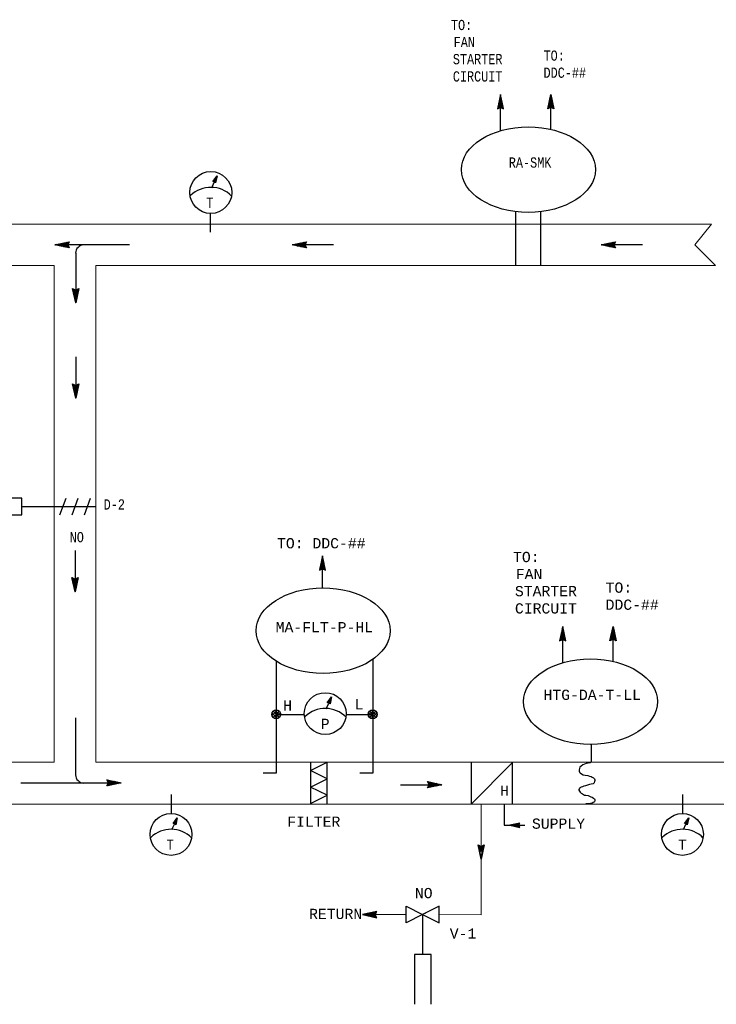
# Model space of a CAD drawing. Header units: inches. Extents: x 2.2 to 32.1, y 0.4 to 19.9.
# Tile 3 of 5: x 9.5 to 16.3, y 8 to 17.6. Entities that reach past the tile are written whole.
import ezdxf
from ezdxf.enums import TextEntityAlignment as Align

# ---------------------------------------------------------------- set-up
doc = ezdxf.new("R2010")
doc.units = ezdxf.units.IN
doc.header["$MEASUREMENT"] = 0
doc.linetypes.add('HIDDEN', pattern=[0.375, 0.25, -0.125])
for name, color, linetype, lineweight in [('M-ANNO-SYMB', 6, 'Continuous', 30), ('M-ANNO-TEXT', 2, 'Continuous', 30), ('M-DIAG-GRPH', 6, 'Continuous', 13)]:
    doc.layers.add(name, color=color, linetype=linetype, lineweight=lineweight)
doc.styles.add('CONTROLTXT', font='monotxt.shx')

msp = doc.modelspace()

# ---------------------------------------------------------------- linework, layer by layer
at = {"layer": 'M-ANNO-SYMB', "linetype": 'Continuous'}
for p, q in [((14.1967, 16.8542), (14.1667, 16.7142)), ((14.1942, 16.8428), (14.2004, 16.8366)), ((14.1952, 16.8474), (14.1976, 16.8498)), ((14.1961, 16.8516), (14.1976, 16.8501)), ((14.2267, 16.7142), (14.1967, 16.8542)), ((14.6582, 16.7142), (14.6882, 16.8542)), ((14.6907, 16.8428), (14.6844, 16.8366)), ((14.6888, 16.8516), (14.6873, 16.8501)), ((14.6897, 16.8474), (14.6873, 16.8498)), ((14.6882, 16.8542), (14.7182, 16.7142)), ((14.1692, 16.7259), (14.2145, 16.7712)), ((14.1693, 16.7155), (14.2163, 16.7624)), ((14.1721, 16.7394), (14.2126, 16.7799)), ((14.1737, 16.7467), (14.1931, 16.7273)), ((14.1749, 16.7529), (14.2107, 16.7887)), ((14.1756, 16.7554), (14.2068, 16.724)), ((14.1774, 16.7642), (14.2265, 16.715)), ((14.1779, 16.7664), (14.2088, 16.7974)), ((14.1793, 16.7729), (14.2236, 16.7285)), ((14.1808, 16.7799), (14.2069, 16.8062)), ((14.1812, 16.7817), (14.2207, 16.742)), ((14.1831, 16.7904), (14.2178, 16.7555)), ((14.1837, 16.7934), (14.2051, 16.8149)), ((14.1849, 16.7991), (14.215, 16.7691)), ((14.1866, 16.8069), (14.2032, 16.8237)), ((14.1868, 16.8078), (14.2121, 16.7826)), ((14.1887, 16.8166), (14.2092, 16.7961)), ((14.1894, 16.8204), (14.2013, 16.8323)), ((14.1906, 16.8253), (14.2062, 16.8096)), ((14.1906, 16.7262), (14.2182, 16.7538)), ((14.1923, 16.8339), (14.1994, 16.8411)), ((14.1923, 16.8341), (14.2033, 16.8231)), ((14.7074, 16.7642), (14.6584, 16.715)), ((14.7055, 16.7729), (14.6613, 16.7285)), ((14.7037, 16.7817), (14.6642, 16.742)), ((14.6943, 16.7262), (14.6667, 16.7538)), ((14.7018, 16.7904), (14.667, 16.7555)), ((14.7155, 16.7155), (14.6685, 16.7624)), ((14.6999, 16.7991), (14.6699, 16.7691)), ((14.7157, 16.7259), (14.6704, 16.7712)), ((14.7128, 16.7394), (14.6723, 16.7799)), ((14.698, 16.8078), (14.6728, 16.7826)), ((14.7099, 16.7529), (14.6742, 16.7887)), ((14.6962, 16.8166), (14.6757, 16.7961)), ((14.7069, 16.7664), (14.676, 16.7974)), ((14.704, 16.7799), (14.6779, 16.8062)), ((14.7093, 16.7554), (14.678, 16.724)), ((14.6943, 16.8253), (14.6787, 16.8096)), ((14.7012, 16.7934), (14.6798, 16.8149)), ((14.6925, 16.8341), (14.6815, 16.8231)), ((14.6983, 16.8069), (14.6817, 16.8237)), ((14.6954, 16.8204), (14.6835, 16.8323)), ((14.6925, 16.8339), (14.6854, 16.8411)), ((14.7112, 16.7467), (14.6918, 16.7273)), ((14.1667, 16.7142), (14.1967, 16.7292)), ((14.1681, 16.7204), (14.1718, 16.7167)), ((14.1699, 16.7292), (14.1788, 16.7203)), ((14.1718, 16.7379), (14.1859, 16.7238)), ((14.1967, 16.7292), (14.2267, 16.7142)), ((14.2017, 16.7267), (14.2201, 16.745)), ((14.2088, 16.7232), (14.222, 16.7363)), ((14.2158, 16.7195), (14.2238, 16.7275)), ((14.223, 16.716), (14.2257, 16.7188)), ((14.6882, 16.7292), (14.6582, 16.7142)), ((14.6619, 16.716), (14.6592, 16.7188)), ((14.669, 16.7195), (14.661, 16.7275)), ((14.676, 16.7232), (14.6629, 16.7363)), ((14.6832, 16.7267), (14.6648, 16.745)), ((14.7182, 16.7142), (14.6882, 16.7292)), ((14.713, 16.7379), (14.6989, 16.7238)), ((14.7149, 16.7292), (14.706, 16.7203)), ((14.7168, 16.7204), (14.713, 16.7167)), ((11.3862, 16.0044), (11.4273, 16.0603)), ((11.4025, 16.0051), (11.3862, 16.0044)), ((11.4179, 16.0167), (11.3865, 16.0047)), ((11.3921, 16.0046), (11.3902, 16.0097)), ((11.4188, 16.021), (11.3905, 16.0101)), ((11.3959, 16.0048), (11.3927, 16.0132)), ((11.4198, 16.0252), (11.3944, 16.0155)), ((11.3998, 16.005), (11.3953, 16.0167)), ((11.417, 16.0125), (11.397, 16.0048)), ((11.4046, 16.0025), (11.3979, 16.0202)), ((11.4207, 16.0295), (11.3984, 16.0209)), ((11.4119, 15.9936), (11.4004, 16.0237)), ((11.4215, 16.0336), (11.4023, 16.0263)), ((11.4128, 15.9925), (11.4025, 16.0051)), ((11.414, 15.9982), (11.403, 16.0272)), ((11.4161, 16.0083), (11.4037, 16.0035)), ((11.4154, 16.0047), (11.4055, 16.0307)), ((11.4152, 16.004), (11.4062, 16.0006)), ((11.4224, 16.0379), (11.4063, 16.0317)), ((11.4168, 16.0113), (11.4081, 16.0342)), ((11.4143, 15.9998), (11.4086, 15.9976)), ((11.4234, 16.0421), (11.4102, 16.0371)), ((11.4182, 16.0178), (11.4107, 16.0377)), ((11.4134, 15.9955), (11.411, 15.9946)), ((11.4273, 16.0603), (11.4128, 15.9925)), ((11.4196, 16.0244), (11.4132, 16.0412)), ((11.4243, 16.0464), (11.4142, 16.0425)), ((11.421, 16.0309), (11.4158, 16.0446)), ((11.4252, 16.0506), (11.4182, 16.0479)), ((11.4224, 16.0374), (11.4184, 16.0481)), ((11.4238, 16.044), (11.4209, 16.0516)), ((11.3585, 15.6955), (11.3585, 15.509)), ((14.3461, 15.1829), (14.3461, 15.7112)), ((14.5891, 15.1829), (14.5891, 15.7078)), ((9.8431, 15.386), (9.9832, 15.416)), ((9.9039, 15.399), (9.8824, 15.3776)), ((9.9174, 15.4018), (9.8911, 15.3757)), ((9.9309, 15.4047), (9.8999, 15.3738)), ((9.9069, 15.3996), (9.9418, 15.3648)), ((9.9444, 15.4077), (9.9087, 15.372)), ((9.9157, 15.4015), (9.9553, 15.3619)), ((9.9579, 15.4106), (9.9174, 15.3701)), ((9.9244, 15.4033), (9.9688, 15.3591)), ((9.9714, 15.4135), (9.9262, 15.3682)), ((9.9332, 15.4052), (9.9823, 15.3562)), ((9.9818, 15.4133), (9.9349, 15.3663)), ((9.9419, 15.4071), (9.9733, 15.3758)), ((9.9507, 15.409), (9.97, 15.3896)), ((9.9594, 15.4108), (9.9735, 15.3967)), ((9.9832, 15.416), (9.9682, 15.386)), ((9.9682, 15.4127), (9.977, 15.4038)), ((9.9769, 15.4146), (9.9807, 15.4108)), ((12.1599, 15.386), (12.3, 15.416)), ((12.2207, 15.399), (12.1992, 15.3776)), ((12.2342, 15.4018), (12.2079, 15.3757)), ((12.2477, 15.4047), (12.2167, 15.3738)), ((12.2237, 15.3996), (12.2586, 15.3648)), ((12.2612, 15.4077), (12.2254, 15.372)), ((12.2324, 15.4015), (12.2721, 15.3619)), ((12.2747, 15.4106), (12.2342, 15.3701)), ((12.2412, 15.4033), (12.2856, 15.3591)), ((12.2882, 15.4135), (12.2429, 15.3682)), ((12.2499, 15.4052), (12.2991, 15.3562)), ((12.2986, 15.4133), (12.2517, 15.3663)), ((12.2587, 15.4071), (12.2901, 15.3758)), ((12.2675, 15.409), (12.2868, 15.3896)), ((12.2762, 15.4108), (12.2903, 15.3967)), ((12.3, 15.416), (12.285, 15.386)), ((12.285, 15.4127), (12.2938, 15.4038)), ((12.2937, 15.4146), (12.2975, 15.4108)), ((15.1782, 15.386), (15.3182, 15.416)), ((15.239, 15.399), (15.2175, 15.3776)), ((15.2525, 15.4018), (15.2262, 15.3757)), ((15.266, 15.4047), (15.235, 15.3738)), ((15.242, 15.3996), (15.2769, 15.3648)), ((15.2795, 15.4077), (15.2437, 15.372)), ((15.2507, 15.4015), (15.2904, 15.3619)), ((15.293, 15.4106), (15.2525, 15.3701)), ((15.2595, 15.4033), (15.3039, 15.3591)), ((15.3065, 15.4135), (15.2612, 15.3682)), ((15.2682, 15.4052), (15.3174, 15.3562)), ((15.3169, 15.4133), (15.27, 15.3663)), ((15.277, 15.4071), (15.3084, 15.3758)), ((15.2857, 15.409), (15.3051, 15.3896)), ((15.2945, 15.4108), (15.3086, 15.3967)), ((15.3182, 15.416), (15.3032, 15.386)), ((15.3032, 15.4127), (15.3121, 15.4038)), ((15.312, 15.4146), (15.3157, 15.4108)), ((10.5711, 15.386), (9.8431, 15.386)), ((9.9832, 15.3559), (9.8431, 15.386)), ((9.8458, 15.3866), (9.8473, 15.3851)), ((9.8499, 15.3875), (9.8475, 15.3851)), ((9.8545, 15.3885), (9.8608, 15.3822)), ((9.8634, 15.3903), (9.8563, 15.3832)), ((9.8633, 15.3903), (9.8743, 15.3793)), ((9.8769, 15.3932), (9.865, 15.3813)), ((9.872, 15.3921), (9.8878, 15.3765)), ((9.8904, 15.3961), (9.8736, 15.3795)), ((9.8808, 15.394), (9.9013, 15.3735)), ((9.8895, 15.3958), (9.9148, 15.3706)), ((9.8983, 15.3977), (9.9283, 15.3677)), ((9.9712, 15.3921), (9.9435, 15.3644)), ((9.9707, 15.381), (9.9523, 15.3626)), ((9.9742, 15.3738), (9.961, 15.3607)), ((9.9682, 15.386), (9.9832, 15.3559)), ((9.9778, 15.3668), (9.9698, 15.3588)), ((9.9813, 15.3597), (9.9785, 15.3569)), ((10.0457, 15.3049), (10.0457, 14.8188)), ((12.3, 15.3559), (12.1599, 15.386)), ((12.565, 15.386), (12.1599, 15.386)), ((12.1626, 15.3866), (12.1641, 15.3851)), ((12.1667, 15.3875), (12.1643, 15.3851)), ((12.1713, 15.3885), (12.1776, 15.3822)), ((12.1802, 15.3903), (12.1731, 15.3832)), ((12.1801, 15.3903), (12.1911, 15.3793)), ((12.1937, 15.3932), (12.1818, 15.3813)), ((12.1888, 15.3921), (12.2046, 15.3765)), ((12.2072, 15.3961), (12.1904, 15.3795)), ((12.1976, 15.394), (12.2181, 15.3735)), ((12.2063, 15.3958), (12.2316, 15.3706)), ((12.2151, 15.3977), (12.2451, 15.3677)), ((12.288, 15.3921), (12.2603, 15.3644)), ((12.2875, 15.381), (12.2691, 15.3626)), ((12.291, 15.3738), (12.2778, 15.3607)), ((12.285, 15.386), (12.3, 15.3559)), ((12.2946, 15.3668), (12.2866, 15.3588)), ((12.2981, 15.3597), (12.2953, 15.3569)), ((15.3182, 15.3559), (15.1782, 15.386)), ((15.5833, 15.386), (15.1782, 15.386)), ((15.1808, 15.3866), (15.1823, 15.3851)), ((15.185, 15.3875), (15.1826, 15.3851)), ((15.1896, 15.3885), (15.1958, 15.3822)), ((15.1985, 15.3903), (15.1913, 15.3832)), ((15.1983, 15.3903), (15.2093, 15.3793)), ((15.212, 15.3932), (15.2001, 15.3813)), ((15.2071, 15.3921), (15.2228, 15.3765)), ((15.2255, 15.3961), (15.2087, 15.3795)), ((15.2158, 15.394), (15.2364, 15.3735)), ((15.2246, 15.3958), (15.2499, 15.3706)), ((15.2333, 15.3977), (15.2634, 15.3677)), ((15.3062, 15.3921), (15.2786, 15.3644)), ((15.3057, 15.381), (15.2874, 15.3626)), ((15.3092, 15.3738), (15.2961, 15.3607)), ((15.3032, 15.386), (15.3182, 15.3559)), ((15.3129, 15.3668), (15.3049, 15.3588)), ((15.3164, 15.3597), (15.3136, 15.3569)), ((10.0157, 14.9588), (10.0457, 14.9438)), ((10.0457, 14.8188), (10.0157, 14.9588)), ((10.0171, 14.9526), (10.0208, 14.9563)), ((10.0182, 14.9471), (10.0634, 14.9018)), ((10.0183, 14.9575), (10.0653, 14.9106)), ((10.0189, 14.9438), (10.0278, 14.9527)), ((10.0208, 14.9351), (10.0349, 14.9492)), ((10.0211, 14.9336), (10.0616, 14.8931)), ((10.0227, 14.9263), (10.0421, 14.9457)), ((10.0239, 14.9201), (10.0597, 14.8843)), ((10.0246, 14.9176), (10.0558, 14.949)), ((10.0264, 14.9088), (10.0754, 14.958)), ((10.0283, 14.9001), (10.0726, 14.9445)), ((10.0302, 14.8913), (10.0697, 14.931)), ((10.0321, 14.8826), (10.0668, 14.9175)), ((10.0396, 14.9468), (10.0672, 14.9192)), ((10.0457, 14.9438), (10.0757, 14.9588)), ((10.0757, 14.9588), (10.0457, 14.8188)), ((10.0507, 14.9463), (10.0691, 14.928)), ((10.0578, 14.9498), (10.0709, 14.9367)), ((10.0648, 14.9535), (10.0728, 14.9455)), ((10.0719, 14.957), (10.0747, 14.9542)), ((10.0269, 14.9066), (10.0578, 14.8756)), ((10.0298, 14.8931), (10.0559, 14.8668)), ((10.0327, 14.8796), (10.0541, 14.8581)), ((10.0339, 14.8739), (10.0639, 14.904)), ((10.0356, 14.8661), (10.0522, 14.8493)), ((10.0358, 14.8652), (10.0611, 14.8905)), ((10.0377, 14.8564), (10.0582, 14.8769)), ((10.0384, 14.8526), (10.0503, 14.8407)), ((10.0396, 14.8477), (10.0552, 14.8634)), ((10.0413, 14.8389), (10.0523, 14.8499)), ((10.0413, 14.8391), (10.0484, 14.8319)), ((10.0432, 14.8302), (10.0494, 14.8364)), ((10.0442, 14.8256), (10.0466, 14.8232)), ((10.0451, 14.8214), (10.0466, 14.8229)), ((10.0457, 14.2922), (10.0457, 13.8871)), ((10.0157, 14.0271), (10.0457, 14.0121)), ((10.0457, 13.8871), (10.0157, 14.0271)), ((10.0171, 14.0209), (10.0208, 14.0246)), ((10.0182, 14.0154), (10.0634, 13.9701)), ((10.0183, 14.0257), (10.0653, 13.9788)), ((10.0189, 14.0121), (10.0278, 14.021)), ((10.0208, 14.0033), (10.0349, 14.0175)), ((10.0211, 14.0018), (10.0616, 13.9613)), ((10.0227, 13.9946), (10.0421, 14.014)), ((10.0239, 13.9883), (10.0597, 13.9526)), ((10.0246, 13.9858), (10.0558, 14.0172)), ((10.0264, 13.9771), (10.0754, 14.0262)), ((10.0269, 13.9748), (10.0578, 13.9438)), ((10.0283, 13.9683), (10.0726, 14.0127)), ((10.0298, 13.9613), (10.0559, 13.9351)), ((10.0302, 13.9596), (10.0697, 13.9992)), ((10.0321, 13.9508), (10.0668, 13.9857)), ((10.0339, 13.9422), (10.0639, 13.9722)), ((10.0358, 13.9335), (10.0611, 13.9587)), ((10.0396, 14.0151), (10.0672, 13.9875)), ((10.0457, 14.0121), (10.0757, 14.0271)), ((10.0757, 14.0271), (10.0457, 13.8871)), ((10.0507, 14.0146), (10.0691, 13.9962)), ((10.0578, 14.0181), (10.0709, 14.005)), ((10.0648, 14.0217), (10.0728, 14.0137)), ((10.0719, 14.0252), (10.0747, 14.0225)), ((10.0327, 13.9478), (10.0541, 13.9263)), ((10.0356, 13.9343), (10.0522, 13.9176)), ((10.0377, 13.9247), (10.0582, 13.9452)), ((10.0384, 13.9208), (10.0503, 13.9089)), ((10.0396, 13.9159), (10.0552, 13.9317)), ((10.0413, 13.9072), (10.0523, 13.9182)), ((10.0413, 13.9073), (10.0484, 13.9002)), ((10.0432, 13.8984), (10.0494, 13.9047)), ((10.0442, 13.8938), (10.0466, 13.8914)), ((10.0451, 13.8897), (10.0466, 13.8912)), ((9.8915, 12.7457), (9.9513, 12.909)), ((10.0113, 12.7457), (10.0711, 12.909)), ((10.1311, 12.7457), (10.1906, 12.909)), ((9.8365, 12.8272), (10.2416, 12.8272)), ((10.0392, 12.3997), (10.0392, 11.9946)), ((12.4567, 12.3448), (12.4267, 12.2048)), ((12.4494, 12.3111), (12.4613, 12.3229)), ((12.4523, 12.3246), (12.4594, 12.3317)), ((12.4523, 12.3247), (12.4633, 12.3137)), ((12.4542, 12.3334), (12.4604, 12.3272)), ((12.4552, 12.3381), (12.4576, 12.3405)), ((12.4561, 12.3422), (12.4576, 12.3407)), ((12.4867, 12.2048), (12.4567, 12.3448)), ((12.4292, 12.2165), (12.4744, 12.2618)), ((12.4293, 12.2062), (12.4763, 12.2531)), ((12.4318, 12.2285), (12.4459, 12.2144)), ((12.4321, 12.23), (12.4726, 12.2706)), ((12.4337, 12.2373), (12.4531, 12.2179)), ((12.4349, 12.2436), (12.4707, 12.2793)), ((12.4356, 12.2461), (12.4668, 12.2147)), ((12.4374, 12.2548), (12.4864, 12.2057)), ((12.4379, 12.2571), (12.4688, 12.2881)), ((12.4393, 12.2636), (12.4836, 12.2192)), ((12.4408, 12.2706), (12.4669, 12.2968)), ((12.4412, 12.2723), (12.4807, 12.2327)), ((12.4431, 12.2811), (12.4778, 12.2462)), ((12.4437, 12.2841), (12.4651, 12.3056)), ((12.4449, 12.2897), (12.4749, 12.2597)), ((12.4466, 12.2976), (12.4632, 12.3143)), ((12.4468, 12.2984), (12.4721, 12.2732)), ((12.4487, 12.3072), (12.4692, 12.2867)), ((12.4506, 12.3159), (12.4662, 12.3002)), ((12.4506, 12.2168), (12.4782, 12.2444)), ((12.4617, 12.2173), (12.4801, 12.2357)), ((12.4688, 12.2138), (12.4819, 12.2269)), ((10.0092, 12.1346), (10.0392, 12.1196)), ((10.0392, 11.9946), (10.0092, 12.1346)), ((10.0106, 12.1284), (10.0143, 12.1321)), ((10.0118, 12.1332), (10.0588, 12.0864)), ((10.0124, 12.1196), (10.0213, 12.1285)), ((10.0199, 12.0846), (10.0689, 12.1337)), ((10.0392, 12.1196), (10.0692, 12.1346)), ((10.0692, 12.1346), (10.0392, 11.9946)), ((10.0583, 12.1292), (10.0663, 12.1212)), ((10.0654, 12.1327), (10.0682, 12.13)), ((12.4267, 12.2048), (12.4567, 12.2198)), ((12.4281, 12.211), (12.4318, 12.2073)), ((12.4299, 12.2198), (12.4388, 12.2109)), ((12.4567, 12.2198), (12.4867, 12.2048)), ((12.4758, 12.2102), (12.4838, 12.2182)), ((12.4829, 12.2067), (12.4857, 12.2094)), ((10.0117, 12.1229), (10.0569, 12.0776)), ((10.0143, 12.1109), (10.0284, 12.125)), ((10.0146, 12.1094), (10.0551, 12.0688)), ((10.0162, 12.1021), (10.0356, 12.1215)), ((10.0174, 12.0959), (10.0532, 12.0601)), ((10.0181, 12.0934), (10.0493, 12.1247)), ((10.0204, 12.0824), (10.0513, 12.0513)), ((10.0218, 12.0758), (10.0661, 12.1202)), ((10.0233, 12.0688), (10.0494, 12.0426)), ((10.0237, 12.0671), (10.0632, 12.1067)), ((10.0256, 12.0583), (10.0603, 12.0932)), ((10.0262, 12.0553), (10.0476, 12.0338)), ((10.0274, 12.0497), (10.0574, 12.0797)), ((10.0291, 12.0418), (10.0457, 12.0251)), ((10.0293, 12.041), (10.0546, 12.0662)), ((10.0312, 12.0322), (10.0517, 12.0527)), ((10.0331, 12.1226), (10.0607, 12.095)), ((10.0331, 12.0235), (10.0487, 12.0392)), ((10.0442, 12.1221), (10.0626, 12.1037)), ((10.0513, 12.1256), (10.0644, 12.1125)), ((10.0319, 12.0283), (10.0438, 12.0165)), ((10.0348, 12.0147), (10.0458, 12.0257)), ((10.0348, 12.0148), (10.0419, 12.0077)), ((10.0367, 12.006), (10.0429, 12.0122)), ((10.0377, 12.0013), (10.0401, 11.999)), ((10.0386, 11.9972), (10.0401, 11.9987)), ((14.8037, 11.6543), (14.7737, 11.5143)), ((14.8022, 11.6476), (14.8046, 11.6499)), ((14.8031, 11.6517), (14.8046, 11.6502)), ((14.8337, 11.5143), (14.8037, 11.6543)), ((15.2652, 11.5143), (15.2952, 11.6543)), ((15.2958, 11.6517), (15.2943, 11.6502)), ((15.2967, 11.6476), (15.2943, 11.6499)), ((15.2952, 11.6543), (15.3252, 11.5143)), ((14.7762, 11.526), (14.8215, 11.5713)), ((14.7763, 11.5157), (14.8234, 11.5626)), ((14.7791, 11.5395), (14.8196, 11.5801)), ((14.782, 11.553), (14.8177, 11.5888)), ((14.7826, 11.5556), (14.8139, 11.5242)), ((14.7845, 11.5643), (14.8335, 11.5152)), ((14.785, 11.5666), (14.8159, 11.5976)), ((14.7864, 11.5731), (14.8306, 11.5287)), ((14.7879, 11.5801), (14.814, 11.6063)), ((14.7882, 11.5818), (14.8277, 11.5422)), ((14.7901, 11.5906), (14.8249, 11.5557)), ((14.7907, 11.5936), (14.8121, 11.6151)), ((14.792, 11.5992), (14.822, 11.5692)), ((14.7936, 11.6071), (14.8102, 11.6238)), ((14.7939, 11.6079), (14.8191, 11.5827)), ((14.7957, 11.6167), (14.8162, 11.5962)), ((14.7965, 11.6206), (14.8084, 11.6324)), ((14.7976, 11.6254), (14.8132, 11.6097)), ((14.7976, 11.5263), (14.8252, 11.5539)), ((14.7994, 11.6341), (14.8065, 11.6412)), ((14.7994, 11.6342), (14.8104, 11.6232)), ((14.8012, 11.6429), (14.8075, 11.6367)), ((15.3145, 11.5643), (15.2654, 11.5152)), ((15.3126, 11.5731), (15.2683, 11.5287)), ((15.3107, 11.5818), (15.2712, 11.5422)), ((15.3013, 11.5263), (15.2737, 11.5539)), ((15.3088, 11.5906), (15.2741, 11.5557)), ((15.3226, 11.5157), (15.2756, 11.5626)), ((15.307, 11.5992), (15.2769, 11.5692)), ((15.3227, 11.526), (15.2774, 11.5713)), ((15.3198, 11.5395), (15.2793, 11.5801)), ((15.3051, 11.6079), (15.2798, 11.5827)), ((15.317, 11.553), (15.2812, 11.5888)), ((15.3032, 11.6167), (15.2827, 11.5962)), ((15.314, 11.5666), (15.2831, 11.5976)), ((15.3111, 11.5801), (15.2849, 11.6063)), ((15.3163, 11.5556), (15.2851, 11.5242)), ((15.3013, 11.6254), (15.2857, 11.6097)), ((15.3082, 11.5936), (15.2868, 11.6151)), ((15.2996, 11.6342), (15.2886, 11.6232)), ((15.3053, 11.6071), (15.2887, 11.6238)), ((15.3025, 11.6206), (15.2906, 11.6324)), ((15.2977, 11.6429), (15.2914, 11.6367)), ((15.2996, 11.6341), (15.2924, 11.6412)), ((14.7737, 11.5143), (14.8037, 11.5293)), ((14.7751, 11.5205), (14.7788, 11.5168)), ((14.777, 11.5293), (14.7859, 11.5204)), ((14.7788, 11.538), (14.793, 11.5239)), ((14.7807, 11.5468), (14.8001, 11.5274)), ((14.8037, 11.5293), (14.8337, 11.5143)), ((14.8087, 11.5268), (14.8271, 11.5452)), ((14.8159, 11.5233), (14.829, 11.5364)), ((14.8229, 11.5197), (14.8309, 11.5277)), ((14.83, 11.5162), (14.8327, 11.5189)), ((15.2952, 11.5293), (15.2652, 11.5143)), ((15.2689, 11.5162), (15.2662, 11.5189)), ((15.2761, 11.5197), (15.2681, 11.5277)), ((15.2831, 11.5233), (15.2699, 11.5364)), ((15.2902, 11.5268), (15.2718, 11.5452)), ((15.3252, 11.5143), (15.2952, 11.5293)), ((15.3182, 11.5468), (15.2988, 11.5274)), ((15.3201, 11.538), (15.306, 11.5239)), ((15.322, 11.5293), (15.3131, 11.5204)), ((15.3238, 11.5205), (15.3201, 11.5168)), ((12.5042, 10.9109), (12.5452, 10.9668)), ((12.5204, 10.9116), (12.5042, 10.9109)), ((12.5359, 10.9232), (12.5045, 10.9112)), ((12.5101, 10.9111), (12.5081, 10.9162)), ((12.5368, 10.9274), (12.5084, 10.9166)), ((12.5139, 10.9113), (12.5107, 10.9197)), ((12.5377, 10.9317), (12.5124, 10.922)), ((12.5177, 10.9114), (12.5132, 10.9232)), ((12.535, 10.919), (12.5149, 10.9113)), ((12.5225, 10.909), (12.5158, 10.9267)), ((12.5386, 10.9359), (12.5163, 10.9274)), ((12.5298, 10.9001), (12.5183, 10.9301)), ((12.5395, 10.9401), (12.5203, 10.9328)), ((12.5307, 10.899), (12.5204, 10.9116)), ((12.5319, 10.9047), (12.5209, 10.9336)), ((12.5341, 10.9147), (12.5217, 10.91)), ((12.5333, 10.9112), (12.5235, 10.9371)), ((12.5332, 10.9105), (12.5241, 10.907)), ((12.5404, 10.9444), (12.5242, 10.9382)), ((12.5348, 10.9177), (12.526, 10.9406)), ((12.5322, 10.9062), (12.5266, 10.9041)), ((12.5413, 10.9486), (12.5282, 10.9436)), ((12.5361, 10.9243), (12.5286, 10.9441)), ((12.5313, 10.902), (12.5289, 10.9011)), ((12.5452, 10.9668), (12.5307, 10.899)), ((12.5375, 10.9308), (12.5312, 10.9476)), ((12.5422, 10.9528), (12.5322, 10.949)), ((12.5389, 10.9374), (12.5337, 10.9511)), ((12.5432, 10.957), (12.5361, 10.9544)), ((12.5403, 10.9439), (12.5363, 10.9546)), ((12.5417, 10.9505), (12.5388, 10.9581)), ((11.9632, 10.8105), (11.9914, 10.8384)), ((11.9635, 10.7833), (12.0189, 10.8384)), ((11.9635, 10.8105), (12.0186, 10.7555)), ((11.9635, 10.7833), (11.991, 10.7555)), ((11.9742, 10.7662), (12.0357, 10.828)), ((11.9742, 10.8277), (12.0357, 10.7662)), ((11.991, 10.8384), (12.0461, 10.783)), ((11.991, 10.7555), (12.0461, 10.8109)), ((12.0182, 10.8384), (12.0464, 10.8105)), ((12.0182, 10.7555), (12.0461, 10.7833)), ((12.9058, 10.8105), (12.934, 10.8384)), ((12.9062, 10.7833), (12.9615, 10.8384)), ((12.9062, 10.8105), (12.9612, 10.7555)), ((12.9062, 10.7833), (12.9337, 10.7555)), ((12.9168, 10.7662), (12.9784, 10.828)), ((12.9168, 10.8277), (12.9784, 10.7662)), ((12.9337, 10.8384), (12.9887, 10.783)), ((12.9337, 10.7555), (12.9887, 10.8109)), ((12.9609, 10.8384), (12.989, 10.8105)), ((12.9609, 10.7555), (12.9887, 10.7833)), ((10.0447, 10.7623), (10.0447, 10.2068)), ((15.0808, 10.5033), (15.0808, 10.3283)), ((12.5029, 9.9247), (12.5029, 10.3298)), ((13.9083, 10.3248), (13.9083, 9.9197)), ((9.5083, 10.1272), (10.4913, 10.1272)), ((10.3663, 10.1272), (10.3513, 10.1572)), ((10.3513, 10.1572), (10.4913, 10.1272)), ((10.3513, 10.0972), (10.3663, 10.1272)), ((10.4913, 10.1272), (10.3513, 10.0972)), ((10.4013, 10.108), (10.3521, 10.157)), ((10.3526, 10.0998), (10.3995, 10.1469)), ((10.3531, 10.1535), (10.3559, 10.1562)), ((10.3566, 10.1464), (10.3646, 10.1544)), ((10.3663, 10.1005), (10.3574, 10.1093)), ((10.3603, 10.1393), (10.3734, 10.1525)), ((10.375, 10.1023), (10.3609, 10.1165)), ((10.3925, 10.1061), (10.3611, 10.1373)), ((10.363, 10.0997), (10.4083, 10.145)), ((10.3633, 10.1211), (10.3909, 10.1487)), ((10.3638, 10.1322), (10.3822, 10.1506)), ((10.3838, 10.1042), (10.3644, 10.1236)), ((10.41, 10.1098), (10.3656, 10.1541)), ((10.3765, 10.1026), (10.417, 10.1431)), ((10.4188, 10.1117), (10.3791, 10.1512)), ((10.39, 10.1055), (10.4258, 10.1412)), ((10.4275, 10.1136), (10.3927, 10.1484)), ((10.4035, 10.1085), (10.4345, 10.1393)), ((10.4362, 10.1155), (10.4062, 10.1455)), ((10.417, 10.1113), (10.4433, 10.1375)), ((10.4449, 10.1173), (10.4197, 10.1426)), ((10.4305, 10.1142), (10.452, 10.1356)), ((10.4537, 10.1192), (10.4332, 10.1397)), ((10.444, 10.1171), (10.4608, 10.1337)), ((10.4624, 10.1211), (10.4467, 10.1367)), ((10.4575, 10.12), (10.4694, 10.1318)), ((10.4712, 10.1228), (10.4602, 10.1338)), ((10.471, 10.1228), (10.4782, 10.13)), ((10.4799, 10.1247), (10.4737, 10.131)), ((10.4846, 10.1257), (10.4869, 10.1281)), ((10.4887, 10.1266), (10.4872, 10.1281)), ((13.2188, 10.1095), (13.6239, 10.1095)), ((13.4839, 10.1395), (13.6239, 10.1095)), ((13.4989, 10.1095), (13.4839, 10.1395)), ((13.6239, 10.1095), (13.4839, 10.0795)), ((13.4839, 10.0795), (13.4989, 10.1095)), ((13.5339, 10.0902), (13.4848, 10.1392)), ((13.4853, 10.0821), (13.5321, 10.1291)), ((13.4858, 10.1357), (13.4885, 10.1385)), ((13.4893, 10.1286), (13.4973, 10.1366)), ((13.4929, 10.1216), (13.506, 10.1347)), ((13.5251, 10.0883), (13.4938, 10.1196)), ((13.4956, 10.082), (13.5409, 10.1272)), ((13.4959, 10.1033), (13.5235, 10.131)), ((13.4964, 10.1145), (13.5148, 10.1328)), ((13.5164, 10.0865), (13.497, 10.1058)), ((13.5426, 10.0921), (13.4983, 10.1363)), ((13.5091, 10.0848), (13.5496, 10.1253)), ((13.5514, 10.094), (13.5118, 10.1335)), ((13.5226, 10.0877), (13.5584, 10.1235)), ((13.5602, 10.0958), (13.5253, 10.1306)), ((13.5361, 10.0907), (13.5672, 10.1216)), ((13.5688, 10.0977), (13.5388, 10.1277)), ((13.5496, 10.0936), (13.5759, 10.1197)), ((13.5775, 10.0996), (13.5523, 10.1248)), ((13.5632, 10.0965), (13.5847, 10.1178)), ((13.5863, 10.1015), (13.5658, 10.122)), ((13.5767, 10.0993), (13.5934, 10.116)), ((13.595, 10.1033), (13.5793, 10.119)), ((13.5902, 10.1022), (13.602, 10.1141)), ((13.6038, 10.1051), (13.5928, 10.1161)), ((13.6037, 10.1051), (13.6108, 10.1122)), ((13.6125, 10.107), (13.6063, 10.1132)), ((13.6172, 10.108), (13.6195, 10.1103)), ((13.6213, 10.1088), (13.6198, 10.1103)), ((10.3575, 10.0986), (10.3538, 10.1023)), ((10.9788, 10.0146), (10.9788, 9.8266)), ((13.4901, 10.0808), (13.4864, 10.0846)), ((13.4989, 10.0827), (13.49, 10.0916)), ((13.5076, 10.0846), (13.4935, 10.0987)), ((15.9752, 10.0146), (15.9752, 9.8266)), ((10.9975, 9.7301), (11.0385, 9.7861)), ((11.0137, 9.7308), (10.9975, 9.7301)), ((11.0292, 9.7425), (10.9977, 9.7305)), ((11.0033, 9.7304), (11.0014, 9.7355)), ((11.0301, 9.7467), (11.0017, 9.7359)), ((11.0072, 9.7306), (11.004, 9.739)), ((11.031, 9.751), (11.0056, 9.7413)), ((11.011, 9.7307), (11.0065, 9.7425)), ((11.0282, 9.7382), (11.0082, 9.7306)), ((11.0158, 9.7283), (11.0091, 9.746)), ((11.0319, 9.7552), (11.0096, 9.7467)), ((11.0231, 9.7194), (11.0116, 9.7494)), ((11.0328, 9.7594), (11.0135, 9.7521)), ((11.024, 9.7182), (11.0137, 9.7308)), ((11.0252, 9.7239), (11.0142, 9.7529)), ((11.0273, 9.734), (11.0149, 9.7293)), ((11.0266, 9.7305), (11.0168, 9.7564)), ((11.0264, 9.7298), (11.0174, 9.7263)), ((11.0337, 9.7636), (11.0175, 9.7575)), ((11.028, 9.737), (11.0193, 9.7599)), ((11.0255, 9.7255), (11.0198, 9.7234)), ((11.0346, 9.7679), (11.0214, 9.7629)), ((11.0294, 9.7436), (11.0219, 9.7634)), ((11.0246, 9.7213), (11.0222, 9.7204)), ((11.0385, 9.7861), (11.024, 9.7182)), ((11.0308, 9.7501), (11.0244, 9.7669)), ((11.0355, 9.7721), (11.0254, 9.7682)), ((11.0322, 9.7566), (11.027, 9.7704)), ((11.0364, 9.7763), (11.0294, 9.7736)), ((11.0336, 9.7632), (11.0296, 9.7739)), ((11.035, 9.7697), (11.0321, 9.7773)), ((15.9939, 9.7301), (16.0349, 9.7861)), ((16.0101, 9.7308), (15.9939, 9.7301)), ((16.0256, 9.7425), (15.9942, 9.7305)), ((15.9997, 9.7304), (15.9978, 9.7355)), ((16.0265, 9.7467), (15.9981, 9.7359)), ((16.0036, 9.7306), (16.0004, 9.739)), ((16.0274, 9.751), (16.0021, 9.7413)), ((16.0074, 9.7307), (16.0029, 9.7425)), ((16.0247, 9.7382), (16.0046, 9.7306)), ((16.0122, 9.7283), (16.0055, 9.746)), ((16.0283, 9.7552), (16.006, 9.7467)), ((16.0195, 9.7194), (16.008, 9.7494)), ((16.0292, 9.7594), (16.01, 9.7521)), ((16.0204, 9.7182), (16.0101, 9.7308)), ((16.0216, 9.7239), (16.0106, 9.7529)), ((16.0237, 9.734), (16.0113, 9.7293)), ((16.023, 9.7305), (16.0132, 9.7564)), ((16.0228, 9.7298), (16.0138, 9.7263)), ((16.0301, 9.7636), (16.0139, 9.7575)), ((16.0244, 9.737), (16.0157, 9.7599)), ((16.0219, 9.7255), (16.0163, 9.7234)), ((16.031, 9.7679), (16.0179, 9.7629)), ((16.0258, 9.7436), (16.0183, 9.7634)), ((16.021, 9.7213), (16.0186, 9.7204)), ((16.0349, 9.7861), (16.0204, 9.7182)), ((16.0272, 9.7501), (16.0209, 9.7669)), ((16.0319, 9.7721), (16.0219, 9.7682)), ((16.0286, 9.7566), (16.0234, 9.7704)), ((16.0329, 9.7763), (16.0258, 9.7736)), ((16.03, 9.7632), (16.026, 9.7739)), ((16.0314, 9.7697), (16.0285, 9.7773)), ((13.9763, 9.5201), (14.0063, 9.5051)), ((14.0063, 9.3801), (13.9763, 9.5201)), ((13.9777, 9.5138), (13.9815, 9.5176)), ((13.9788, 9.5083), (14.0241, 9.4631)), ((13.979, 9.5187), (14.026, 9.4718)), ((13.9796, 9.5051), (13.9885, 9.514)), ((13.9815, 9.4963), (13.9956, 9.5105)), ((13.9817, 9.4948), (14.0222, 9.4543)), ((13.9833, 9.4876), (14.0027, 9.507)), ((13.9852, 9.4788), (14.0165, 9.5102)), ((13.9871, 9.4701), (14.0361, 9.5192)), ((13.989, 9.4613), (14.0332, 9.5057)), ((13.9908, 9.4526), (14.0303, 9.4922)), ((14.0002, 9.5081), (14.0278, 9.4805)), ((14.0063, 9.5051), (14.0364, 9.5201)), ((14.0364, 9.5201), (14.0063, 9.3801)), ((14.0113, 9.5076), (14.0297, 9.4892)), ((14.0185, 9.5111), (14.0316, 9.498)), ((14.0255, 9.5147), (14.0335, 9.5067)), ((14.0326, 9.5182), (14.0354, 9.5155)), ((12.987, 8.8698), (12.8469, 8.8398)), ((12.8933, 8.8299), (12.9186, 8.8551)), ((12.9021, 8.828), (12.9321, 8.858)), ((12.9107, 8.8261), (12.9456, 8.8609)), ((12.9195, 8.8243), (12.9591, 8.8638)), ((12.9617, 8.8151), (12.9212, 8.8556)), ((12.9282, 8.8224), (12.9726, 8.8666)), ((12.9752, 8.8123), (12.93, 8.8575)), ((12.937, 8.8205), (12.9861, 8.8695)), ((12.9856, 8.8124), (12.9387, 8.8594)), ((12.975, 8.8336), (12.9473, 8.8613)), ((12.9745, 8.8448), (12.9561, 8.8631)), ((12.978, 8.8519), (12.9649, 8.865)), ((12.972, 8.8398), (12.987, 8.8698)), ((12.9816, 8.8589), (12.9736, 8.8669)), ((12.9851, 8.866), (12.9824, 8.8688)), ((12.8469, 8.8398), (12.987, 8.8097)), ((12.8496, 8.8391), (12.8511, 8.8406)), ((12.8537, 8.8383), (12.8513, 8.8406)), ((12.8583, 8.8373), (12.8646, 8.8435)), ((12.8672, 8.8354), (12.8601, 8.8425)), ((12.8671, 8.8354), (12.8781, 8.8464)), ((12.8807, 8.8325), (12.8688, 8.8444)), ((12.8758, 8.8336), (12.8916, 8.8493)), ((12.8942, 8.8296), (12.8775, 8.8463)), ((12.8846, 8.8318), (12.9051, 8.8523)), ((12.9077, 8.8268), (12.8862, 8.8481)), ((12.9212, 8.8239), (12.895, 8.85)), ((12.9347, 8.821), (12.9037, 8.8519)), ((12.9482, 8.818), (12.9125, 8.8538)), ((12.9457, 8.8186), (12.9771, 8.8499)), ((12.9545, 8.8168), (12.9739, 8.8361)), ((12.9632, 8.8149), (12.9774, 8.829)), ((12.987, 8.8097), (12.972, 8.8398)), ((12.972, 8.813), (12.9809, 8.8219)), ((12.9807, 8.8111), (12.9845, 8.8149))]:
    msp.add_line(p, q, dxfattribs=at)
at = {"layer": 'M-ANNO-SYMB'}
for p, q in [((14.1967, 16.5016), (14.1967, 16.7884)), ((14.6882, 16.515), (14.6882, 16.7884)), ((11.3753, 15.9446), (11.3997, 15.999)), ((12.4567, 12.0327), (12.4567, 12.279)), ((14.8037, 11.3017), (14.8037, 11.5885)), ((15.2952, 11.3151), (15.2952, 11.5885)), ((12.4933, 10.851), (12.5177, 10.9054)), ((10.9865, 9.6703), (11.011, 9.7247)), ((14.3841, 9.734), (14.2867, 9.7131)), ((14.3129, 9.7076), (14.3271, 9.7218)), ((14.319, 9.7062), (14.3365, 9.7238)), ((14.3384, 9.7021), (14.3201, 9.7202)), ((14.3251, 9.7049), (14.3459, 9.7258)), ((14.3477, 9.7001), (14.3262, 9.7215)), ((14.3311, 9.7036), (14.3553, 9.7278)), ((14.3571, 9.698), (14.3323, 9.7229)), ((14.3371, 9.7023), (14.3647, 9.7298)), ((14.3665, 9.696), (14.3384, 9.7242)), ((14.3432, 9.701), (14.3741, 9.7318)), ((14.3759, 9.694), (14.3444, 9.7255)), ((14.3493, 9.6997), (14.3835, 9.7338)), ((14.3831, 9.6941), (14.3505, 9.7268)), ((14.3554, 9.6984), (14.3772, 9.7202)), ((14.3757, 9.7089), (14.3565, 9.7281)), ((14.3754, 9.7166), (14.3626, 9.7294)), ((14.3778, 9.7215), (14.3687, 9.7307)), ((14.3737, 9.7131), (14.3841, 9.734)), ((14.3803, 9.7264), (14.3748, 9.732)), ((14.3828, 9.7314), (14.3809, 9.7333)), ((15.983, 9.6703), (16.0074, 9.7247)), ((14.2867, 9.7131), (14.3841, 9.6923)), ((14.2885, 9.7127), (14.2896, 9.7137)), ((14.2914, 9.7121), (14.2898, 9.7137)), ((14.2946, 9.7114), (14.299, 9.7157)), ((14.3008, 9.7101), (14.2958, 9.715)), ((14.3007, 9.7101), (14.3084, 9.7177)), ((14.3102, 9.7081), (14.3019, 9.7163)), ((14.3068, 9.7089), (14.3178, 9.7197)), ((14.3196, 9.7061), (14.3079, 9.7176)), ((14.329, 9.7041), (14.314, 9.7189)), ((14.3615, 9.6971), (14.375, 9.7106)), ((14.3676, 9.6958), (14.3774, 9.7056)), ((14.3841, 9.6923), (14.3737, 9.7131)), ((14.3737, 9.6945), (14.3798, 9.7007)), ((14.3797, 9.6932), (14.3823, 9.6958))]:
    msp.add_line(p, q, dxfattribs=at)
at = {"layer": 'M-ANNO-SYMB', "color": 6, "linetype": 'Continuous'}
for p, q in [((9.5197, 12.8273), (9.8366, 12.8273)), ((12.0046, 10.7969), (12.2791, 10.7969)), ((12.6884, 10.7969), (12.9473, 10.7969)), ((13.4364, 8.449), (13.4364, 8.8405))]:
    msp.add_line(p, q, dxfattribs=at)
at = {"layer": 'M-ANNO-SYMB', "linetype": 'Continuous', "flags": 128}
for points in [[(9.0336, 12.7463), (9.5197, 12.7463), (9.5197, 12.9084), (9.0336, 12.9084)], [(12.3409, 10.3298), (12.3409, 9.9247), (12.5029, 10.0057), (12.3409, 10.0867), (12.5029, 10.1677), (12.3409, 10.2488), (12.5029, 10.3298)], [(14.3134, 9.9197), (14.3134, 10.3248), (13.9083, 9.9197)], [(15.0808, 10.3283), (15.0726, 10.3233), (15.0581, 10.3218), (15.0483, 10.3203), (15.0321, 10.3153), (15.0158, 10.3105), (14.9998, 10.3023), (14.9833, 10.2895), (14.972, 10.2798), (14.9673, 10.2668), (14.9638, 10.2555), (14.9638, 10.2423), (14.9688, 10.2327), (14.9753, 10.2247), (14.9868, 10.215), (15.0028, 10.2067), (15.0238, 10.2017), (15.0483, 10.1987), (15.0643, 10.1937), (15.0823, 10.189), (15.0921, 10.1827), (15.1048, 10.1777), (15.1131, 10.1662), (15.1163, 10.1582), (15.1163, 10.1502), (15.1148, 10.1402), (15.1098, 10.1275), (15.1003, 10.1192), (15.0823, 10.1162), (15.0643, 10.1097), (15.0448, 10.1032), (15.0273, 10.0997), (15.0093, 10.0935), (14.9963, 10.0885), (14.9833, 10.0837), (14.972, 10.0772), (14.9688, 10.0707), (14.9623, 10.0627), (14.9623, 10.0562), (14.9608, 10.0547), (14.9673, 10.0464), (14.9753, 10.0367), (14.9833, 10.0269), (14.9963, 10.0207), (15.0158, 10.0074), (15.0288, 10.0074), (15.0516, 10.0042), (15.0773, 9.9912), (15.0903, 9.9864), (15.1048, 9.9782), (15.1148, 9.9702), (15.1163, 9.9637), (15.1178, 9.9542), (15.1131, 9.9427), (15.1018, 9.9347), (15.0888, 9.9264), (15.0743, 9.9249), (15.0613, 9.9232), (15.0516, 9.9232), (15.0433, 9.9232), (15.0368, 9.9232), (15.0288, 9.9232)], [(13.4349, 8.8398), (13.597, 8.7587), (13.597, 8.9208), (13.4349, 8.8398), (13.2729, 8.7587), (13.2729, 8.9208), (13.4349, 8.8398)], [(13.5175, 7.9629), (13.5175, 8.449), (13.3554, 8.449), (13.3554, 7.9629)]]:
    msp.add_lwpolyline(points, dxfattribs=at)
at = {"layer": 'M-ANNO-SYMB', "color": 6, "linetype": 'Continuous', "flags": 128}
for points in [[(12.0046, 11.316), (12.0046, 10.2232), (11.879, 10.2232)], [(12.9473, 11.3337), (12.9473, 10.2232), (12.8217, 10.2232)], [(13.4602, 8.8543), (13.4639, 8.8543)]]:
    msp.add_lwpolyline(points, dxfattribs=at)
at = {"layer": 'M-ANNO-SYMB', "linetype": 'HIDDEN'}
msp.add_lwpolyline([(14.2321, 9.9197), (14.2321, 9.7131), (14.4352, 9.7131)], dxfattribs=at)
at = {"layer": 'M-ANNO-SYMB'}
for centre in [(11.3658, 15.8976), (12.4837, 10.8041), (10.977, 9.6234), (15.9734, 9.6234)]:
    msp.add_circle(centre, 0.2048, dxfattribs=at)
at = {"layer": 'M-ANNO-SYMB', "linetype": 'Continuous'}
for centre in [(12.0049, 10.797), (12.9475, 10.797)]:
    msp.add_circle(centre, 0.0436, dxfattribs=at)
at = {"layer": 'M-ANNO-SYMB'}
for centre in [(11.3662, 15.6641), (12.4841, 10.5706), (10.9774, 9.3898), (15.9738, 9.3898)]:
    msp.add_arc(centre, 0.284, 44.36924, 134.32469, dxfattribs=at)
at = {"layer": 'M-ANNO-SYMB', "linetype": 'Continuous'}
for centre, start, end in [((10.1257, 15.304), 90, 180), ((10.1257, 10.2068), 180, 270)]:
    msp.add_arc(centre, 0.081, start, end, dxfattribs=at)
at = {"layer": 'M-ANNO-SYMB'}
for centre in [(14.4683, 16.1212), (12.4626, 11.6147), (15.0753, 10.9214)]:
    msp.add_ellipse(centre, major_axis=(0.6546, 0), ratio=0.638644, dxfattribs=at)
at = {"layer": 'M-DIAG-GRPH', "color": 6, "linetype": 'Continuous'}
msp.add_line((21.3937, 9.9197), (9.1541, 9.9197), dxfattribs=at)
at = {"layer": 'M-DIAG-GRPH'}
for p, q in [((14.0063, 8.839), (14.0063, 9.9211)), ((13.2729, 8.8398), (12.8469, 8.8398)), ((13.597, 8.8398), (14.0063, 8.839))]:
    msp.add_line(p, q, dxfattribs=at)
at = {"layer": 'M-DIAG-GRPH', "color": 6, "linetype": 'Continuous', "flags": 128}
for points in [[(15.2668, 15.5885), (4.8106, 15.5885), (4.6485, 15.386), (4.8106, 15.1834), (9.8366, 15.1834), (9.8366, 10.3283)], [(4.8104, 15.5883), (16.257, 15.5883), (16.095, 15.3857), (16.2976, 15.1832), (15.7529, 15.1832)], [(10.2417, 10.3283), (10.2417, 15.1834), (16.2973, 15.1834)], [(8.1697, 9.9197), (6.0492, 9.9197), (6.2112, 10.124), (6.0492, 10.3283), (9.8366, 10.3283)], [(10.2417, 10.3283), (21.3937, 10.3283)]]:
    msp.add_lwpolyline(points, dxfattribs=at)

# ---------------------------------------------------------------- texts
at = {"layer": 'M-ANNO-TEXT', "style": 'CONTROLTXT', "width": 0.8}
for s, p in [('TO:', (13.712, 17.4849)), ('FAN', (13.7388, 17.3182)), ('STARTER', (13.7304, 17.1515)), ('TO:', (14.6164, 17.1856)), ('CIRCUIT', (13.7304, 16.9824)), ('DDC-##', (14.6164, 17.0189)), ('T', (11.3223, 15.7477)), ('T', (10.9336, 9.4734))]:
    msp.add_text(s, height=0.1, dxfattribs=at).set_placement(p)
at = {"layer": 'M-ANNO-TEXT', "linetype": 'Continuous', "style": 'CONTROLTXT', "width": 0.8}
msp.add_text('RA-SMK', height=0.1, dxfattribs=at).set_placement((14.485, 16.1406), align=Align.CENTER)
for s, p in [('D-2', (10.3191, 12.7987)), ('NO', (9.9874, 12.479))]:
    msp.add_text(s, height=0.1, dxfattribs=at).set_placement(p)
at = {"layer": 'M-ANNO-TEXT', "linetype": 'Continuous', "style": 'CONTROLTXT'}
for s, p in [('TO: DDC-##', (12.4454, 12.4195)), ('MA-FLT-P-HL', (12.4752, 11.5992)), ('HTG-DA-T-LL', (15.0922, 10.9382)), ('FILTER', (12.3721, 9.6976))]:
    msp.add_text(s, height=0.1, dxfattribs=at).set_placement(p, align=Align.CENTER)
at = {"layer": 'M-ANNO-TEXT', "style": 'CONTROLTXT'}
for s, p in [('TO:', (14.3184, 12.2851)), ('FAN', (14.3453, 12.1184)), ('STARTER', (14.3369, 11.9517)), ('TO:', (15.2228, 11.9857)), ('CIRCUIT', (14.3369, 11.7825)), ('DDC-##', (15.2228, 11.819)), ('P', (12.4403, 10.6542)), ('SUPPLY', (14.503, 9.6787)), ('T', (15.93, 9.4734))]:
    msp.add_text(s, height=0.1, dxfattribs=at).set_placement(p)
at = {"layer": 'M-ANNO-TEXT', "linetype": 'Continuous', "style": 'CONTROLTXT'}
for s, p in [('H', (12.0727, 10.8327)), ('L', (12.771, 10.8455)), ('H', (14.1919, 10.0007)), ('NO', (13.3596, 9)), ('RETURN', (12.326, 8.7965)), ('V-1', (13.7004, 8.6053))]:
    msp.add_text(s, height=0.1, dxfattribs=at).set_placement(p)

doc.saveas('drawing.dxf')
